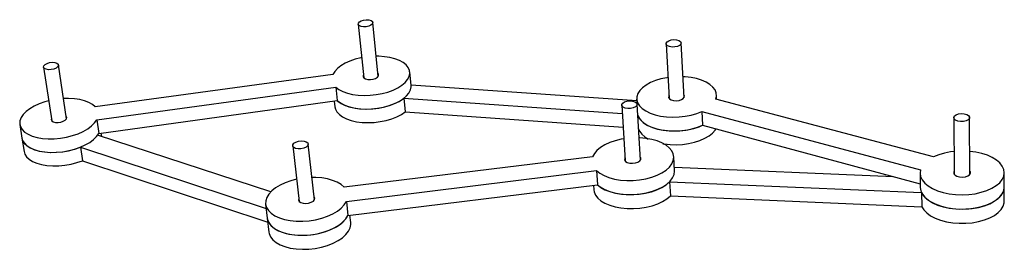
# Model space of a CAD drawing. Extents: x 425 to 741, y 586 to 659.
import ezdxf

# ---------------------------------------------------------------- set-up
doc = ezdxf.new("R2010")
doc.units = 0
doc.layers.get('0').update_dxf_attribs({"linetype": 'CONTINUOUS'})

msp = doc.modelspace()

# ---------------------------------------------------------------- linework, layer by layer
at = {"color": 7, "linetype": 'CONTINUOUS'}
for p, q in [((533.6, 657.96), (535.38, 640.74)), ((540.04, 641.21), (538.3, 658.43)), ((632.36, 651.64), (633.32, 634.09)), ((638.09, 634.35), (637.18, 651.9)), ((440.07, 627.63), (437.45, 644.86)), ((432.71, 644.16), (435.37, 626.92)), ((525.49, 641.83), (449.28, 631.4)), ((550.56, 638.28), (550.15, 642.61)), ((622.92, 633.38), (550.55, 638.39)), ((449.76, 627.27), (526.43, 637.79)), ((526.43, 637.79), (526.9, 633.45)), ((648.56, 633.79), (648.49, 635.3)), ((450.4, 622.93), (526.9, 633.45)), ((525.92, 633.31), (526.13, 631.44)), ((548.28, 634.2), (618.28, 629.3)), ((548.28, 634.2), (548.7, 629.88)), ((618.12, 631.96), (619.23, 614.1)), ((622.89, 633.92), (622.97, 632.57)), ((624.14, 614.4), (623.07, 632.27)), ((718.14, 615.39), (648.25, 633.87)), ((548.7, 629.88), (618.56, 624.91)), ((643.85, 629.98), (713.96, 611.26)), ((643.85, 629.98), (644.07, 625.55)), ((425.06, 625.75), (425.76, 621.41)), ((449.76, 627.27), (450.4, 622.93)), ((644.07, 625.55), (713.86, 606.76)), ((724.61, 627.98), (724.77, 609.83)), ((729.81, 609.86), (729.69, 628.02)), ((450.04, 622.35), (450.4, 622.93)), ((505.57, 604.24), (450.04, 622.35)), ((451.34, 621.93), (451.18, 623.04)), ((425.76, 621.41), (426.44, 617.09)), ((512.59, 618.96), (514.66, 601.1)), ((519.58, 601.67), (517.55, 619.53)), ((444.51, 618.52), (504.07, 598.9)), ((444.51, 618.52), (445.17, 614.18)), ((445.17, 614.18), (504.61, 594.46)), ((608.78, 615.45), (529.09, 605.66)), ((635.05, 610.96), (634.8, 615.45)), ((529.82, 601.13), (610.01, 611)), ((610.01, 611), (610.31, 606.51)), ((705.31, 609.06), (634.99, 612.01)), ((713.81, 610.17), (713.87, 605.62)), ((740.81, 605.78), (740.8, 610.34)), ((530.31, 596.64), (610.31, 606.51)), ((609.04, 606.35), (609.13, 604.91)), ((633.47, 607.44), (714.27, 603.99)), ((633.47, 607.44), (633.72, 602.96)), ((714.27, 603.99), (714.33, 599.45)), ((740.81, 601.24), (740.81, 605.78)), ((503.9, 600.27), (504.45, 595.79)), ((529.82, 601.13), (530.31, 596.64)), ((633.72, 602.96), (714.33, 599.45)), ((504.45, 595.79), (504.99, 591.33)), ((531.2, 594.37), (530.94, 596.72))]:
    msp.add_line(p, q, dxfattribs=at)
at = {"color": 7, "linetype": 'CONTINUOUS', "flags": 128}
for points in [[(537.03, 659.29), (537.71, 659.09), (538.15, 658.76), (538.3, 658.36), (538.13, 657.94), (537.67, 657.55), (536.97, 657.25), (536.13, 657.07), (535.27, 657.05), (534.5, 657.18), (533.93, 657.45), (533.63, 657.82), (533.65, 658.24), (533.97, 658.65), (534.56, 659), (535.34, 659.25), (536.2, 659.34), (537.03, 659.29)], [(635.71, 652.9), (636.45, 652.69), (636.96, 652.35), (637.17, 651.94), (637.06, 651.5), (636.64, 651.1), (635.96, 650.79), (635.13, 650.61), (634.24, 650.59), (633.42, 650.73), (632.79, 651.01), (632.42, 651.39), (632.37, 651.82), (632.65, 652.25), (633.21, 652.61), (633.97, 652.86), (634.85, 652.96), (635.71, 652.9)], [(526.43, 637.79), (527.42, 637.03), (528.66, 636.37), (530.12, 635.84), (531.77, 635.44), (533.56, 635.19), (535.46, 635.09), (537.41, 635.14), (539.37, 635.34), (541.28, 635.7), (543.11, 636.19), (544.8, 636.81), (546.31, 637.54), (547.61, 638.37), (548.67, 639.26), (549.46, 640.21), (549.95, 641.18), (550.15, 642.16), (550.05, 643.12), (549.65, 644.03), (548.96, 644.88), (548.01, 645.64), (546.8, 646.29), (545.38, 646.83), (543.78, 647.24), (542.03, 647.51), (540.18, 647.63), (539.39, 647.64)], [(436.32, 645.64), (436.97, 645.43), (437.36, 645.09), (437.45, 644.68), (437.21, 644.25), (436.69, 643.85), (435.95, 643.54), (435.09, 643.36), (434.23, 643.34), (433.49, 643.48), (432.96, 643.75), (432.71, 644.14), (432.79, 644.57), (433.18, 644.99), (433.82, 645.35), (434.63, 645.6), (435.5, 645.7), (436.32, 645.64)], [(534.72, 647.17), (534.45, 647.11), (532.63, 646.66), (530.93, 646.08), (529.39, 645.38), (528.05, 644.59), (526.94, 643.72), (526.08, 642.79), (525.49, 641.83)], [(535.18, 641.08), (535.43, 640.69), (535.96, 640.38), (536.68, 640.2), (537.53, 640.17), (538.39, 640.29), (539.17, 640.54), (539.76, 640.9), (540.1, 641.33), (540.14, 641.76), (539.95, 642.09)], [(535.29, 641.62), (535.23, 641.51), (535.18, 641.08)], [(648.25, 633.87), (648.49, 634.88), (648.41, 635.88), (648.03, 636.85), (647.35, 637.76), (646.4, 638.6), (645.18, 639.34), (643.75, 639.97), (642.12, 640.47), (640.34, 640.83), (638.45, 641.04), (637.74, 641.08)], [(526.9, 633.45), (527.89, 632.68), (529.12, 632.03), (530.58, 631.49), (532.23, 631.09), (534.02, 630.83), (535.91, 630.73), (537.86, 630.78), (539.81, 630.99), (541.72, 631.34), (543.54, 631.84), (545.23, 632.46), (546.74, 633.19), (548.04, 634.02), (549.09, 634.92), (549.87, 635.87), (550.37, 636.85), (550.57, 637.83), (550.56, 638.28)], [(632.95, 640.82), (632.58, 640.77), (630.7, 640.37), (628.95, 639.85), (627.36, 639.19), (625.96, 638.43), (624.79, 637.58), (623.88, 636.65), (623.26, 635.68), (622.93, 634.68), (622.91, 633.67), (623.2, 632.69), (623.79, 631.76), (624.68, 630.89), (625.83, 630.11), (627.22, 629.44), (628.83, 628.9), (630.6, 628.5), (632.5, 628.24), (634.48, 628.15), (636.49, 628.21), (638.48, 628.44), (640.4, 628.81), (642.21, 629.33), (643.85, 629.98), (643.85, 629.98)], [(633.26, 635.02), (633.17, 634.84), (633.15, 634.39), (633.43, 633.97), (633.99, 633.65), (634.75, 633.44), (635.62, 633.39), (636.5, 633.49), (637.29, 633.74), (637.87, 634.1)], [(637.87, 634.1), (638.19, 634.54), (638.21, 634.99), (638.05, 635.27)], [(434.37, 633.37), (433.08, 633.01), (431.33, 632.4), (429.72, 631.66), (428.3, 630.84), (427.11, 629.93), (426.16, 628.97), (425.49, 627.98), (425.11, 626.98), (425.03, 625.99), (425.26, 625.04), (425.79, 624.16), (426.61, 623.35), (427.7, 622.66), (429.04, 622.08), (430.59, 621.64), (432.31, 621.35), (434.16, 621.21), (436.1, 621.24), (438.08, 621.42), (440.05, 621.75), (441.96, 622.23), (443.76, 622.84), (445.4, 623.57), (446.86, 624.4), (448.09, 625.31), (449.07, 626.27), (449.76, 627.27), (449.76, 627.27)], [(449.28, 631.4), (448.39, 632.17), (447.25, 632.83), (445.87, 633.36), (444.3, 633.76), (442.57, 634.01), (440.73, 634.11), (439.09, 634.08)], [(526.9, 633.45), (527.09, 633.28), (528.13, 632.54), (529.41, 631.9), (530.92, 631.39), (532.59, 631.02), (534.41, 630.8), (536.32, 630.73), (538.27, 630.81), (540.22, 631.05), (542.11, 631.44), (543.91, 631.96), (545.56, 632.61), (547.03, 633.36), (548.28, 634.2)], [(621.59, 633.31), (622.34, 633.08), (622.85, 632.73), (623.06, 632.29), (622.94, 631.83), (622.5, 631.41), (621.8, 631.08), (620.94, 630.89), (620.03, 630.87), (619.19, 631.02), (618.55, 631.31), (618.18, 631.72), (618.14, 632.18), (618.43, 632.63), (619.01, 633.01), (619.8, 633.27), (620.7, 633.37), (621.59, 633.31)], [(440.17, 628.06), (439.98, 628.47), (439.93, 628.51)], [(526.13, 631.44), (526.3, 630.7), (526.78, 629.79), (527.55, 628.96), (528.59, 628.21), (529.88, 627.57), (531.38, 627.06), (533.05, 626.69), (534.86, 626.46), (536.77, 626.39), (538.71, 626.47), (540.66, 626.71), (542.55, 627.1), (544.34, 627.62), (545.99, 628.27), (547.45, 629.03), (548.7, 629.88)], [(623.27, 628.8), (623.62, 627.97), (624.31, 627.05), (625.28, 626.21), (626.51, 625.46), (627.97, 624.82), (629.63, 624.32), (631.45, 623.97), (633.37, 623.76), (635.36, 623.72), (637.37, 623.83), (639.34, 624.1), (641.22, 624.53), (642.97, 625.09), (644.07, 625.55)], [(623.27, 628.8), (623.46, 628.28), (624.06, 627.34), (624.94, 626.47), (626.09, 625.69), (627.48, 625.01), (629.08, 624.47), (630.85, 624.06), (632.75, 623.81), (634.72, 623.71), (636.73, 623.78), (638.71, 624), (640.63, 624.38), (642.43, 624.9), (644.07, 625.55)], [(727.99, 629.23), (728.8, 629), (729.38, 628.63), (729.67, 628.18), (729.61, 627.71), (729.23, 627.28), (728.56, 626.94), (727.7, 626.75), (726.76, 626.73), (725.88, 626.88), (725.17, 627.19), (724.72, 627.6), (724.61, 628.07), (724.84, 628.53), (725.38, 628.92), (726.15, 629.18), (727.07, 629.29), (727.99, 629.23)], [(435.23, 627.8), (435.13, 627.37), (435.32, 626.97), (435.79, 626.65), (436.49, 626.47), (437.33, 626.43), (438.21, 626.55), (439.02, 626.81), (439.66, 627.18), (440.06, 627.62), (440.17, 628.06)], [(425.76, 621.41), (425.96, 620.7), (426.49, 619.81), (427.31, 619.01), (428.39, 618.31), (429.73, 617.73), (431.27, 617.29), (432.99, 616.99), (434.84, 616.85), (436.78, 616.88), (438.75, 617.06), (440.71, 617.39), (442.62, 617.87), (444.41, 618.48), (446.06, 619.22), (447.51, 620.05), (448.74, 620.96), (449.71, 621.93), (450.4, 622.93)], [(623.54, 624.41), (623.88, 623.58), (624.57, 622.65), (625.54, 621.81), (626.64, 621.12)], [(631.28, 619.62), (631.69, 619.55), (633.62, 619.35), (635.6, 619.3), (637.6, 619.42), (639.57, 619.69), (641.45, 620.11), (643.2, 620.68), (644.77, 621.37), (646.13, 622.16), (647.25, 623.05), (648.1, 624.01), (648.35, 624.39)], [(425.76, 621.41), (425.98, 620.65), (426.53, 619.76), (427.36, 618.96), (428.47, 618.27), (429.81, 617.7), (431.37, 617.26), (433.1, 616.98), (434.95, 616.85), (436.89, 616.88), (438.87, 617.07), (440.83, 617.41), (442.73, 617.9), (444.51, 618.52)], [(516.24, 620.47), (516.95, 620.24), (517.41, 619.87), (517.56, 619.42), (517.36, 618.95), (516.86, 618.52), (516.12, 618.18), (515.23, 617.99), (514.32, 617.97), (513.52, 618.13), (512.92, 618.43), (512.62, 618.85), (512.65, 619.32), (513, 619.78), (513.64, 620.16), (514.47, 620.43), (515.37, 620.54), (516.24, 620.47)], [(618.79, 621.2), (617.91, 621.04), (616.02, 620.58), (614.26, 619.98), (612.68, 619.25), (611.31, 618.42), (610.18, 617.49), (609.33, 616.49), (608.78, 615.45)], [(610.01, 611), (611.1, 610.15), (612.45, 609.4), (614.03, 608.79), (615.79, 608.32), (617.7, 608), (619.71, 607.85), (621.77, 607.86), (623.83, 608.05), (625.83, 608.4), (627.73, 608.9), (629.48, 609.54), (631.03, 610.31), (632.36, 611.19), (633.42, 612.15), (634.19, 613.17), (634.66, 614.22), (634.81, 615.29), (634.64, 616.34), (634.16, 617.34), (633.38, 618.29), (632.32, 619.14), (631.01, 619.89), (629.47, 620.51), (627.75, 620.99), (625.89, 621.32), (623.93, 621.49), (623.71, 621.5)], [(426.44, 617.09), (426.67, 616.32), (427.22, 615.44), (428.05, 614.63), (429.15, 613.94), (430.5, 613.36), (432.05, 612.93), (433.78, 612.64), (435.63, 612.51), (437.56, 612.54), (439.53, 612.73), (441.49, 613.07), (443.38, 613.56), (445.17, 614.18)], [(713.96, 611.26), (713.81, 610.18), (713.98, 609.09), (714.48, 608.04), (715.29, 607.03), (716.4, 606.1), (717.77, 605.28), (719.38, 604.57), (721.18, 604.01), (723.14, 603.6), (725.2, 603.35), (727.31, 603.27), (729.42, 603.37), (731.48, 603.63), (733.44, 604.06), (735.25, 604.65), (736.85, 605.37), (738.23, 606.21), (739.33, 607.15), (740.14, 608.16), (740.63, 609.23), (740.8, 610.32), (740.65, 611.41), (740.17, 612.46), (739.38, 613.47), (738.3, 614.39), (736.96, 615.22), (735.39, 615.93), (733.63, 616.5), (731.72, 616.92), (729.76, 617.18)], [(724.7, 617.15), (723.53, 616.99), (721.59, 616.61), (719.78, 616.07), (718.14, 615.39)], [(619.05, 614.42), (619.34, 613.98), (619.91, 613.64), (620.69, 613.43), (621.59, 613.37), (622.49, 613.48), (623.3, 613.75), (623.9, 614.13), (624.23, 614.59), (624.25, 615.06), (624.08, 615.37)], [(619.17, 615.08), (619.08, 614.9), (619.05, 614.42)], [(610.31, 606.51), (611.4, 605.65), (612.75, 604.9), (614.32, 604.28), (616.08, 603.81), (617.99, 603.49), (619.99, 603.34), (622.05, 603.35), (624.1, 603.54), (626.1, 603.88), (627.99, 604.39), (629.74, 605.03), (631.29, 605.8), (632.61, 606.68), (633.67, 607.65), (634.44, 608.67), (634.9, 609.73), (635.05, 610.8), (635.05, 610.96)], [(724.76, 610.83), (724.61, 610.52), (724.65, 610.03), (725.01, 609.58), (725.64, 609.23), (726.47, 609.01), (727.41, 608.95), (728.32, 609.06), (729.11, 609.32), (729.68, 609.71), (729.96, 610.18), (729.92, 610.66), (729.8, 610.86)], [(513.84, 608.25), (511.98, 607.77), (510.17, 607.13), (508.52, 606.37), (507.08, 605.49), (505.87, 604.53), (504.93, 603.5), (504.28, 602.43), (503.93, 601.34), (503.9, 600.26), (504.19, 599.22), (504.8, 598.24), (505.7, 597.35), (506.89, 596.56), (508.32, 595.9), (509.97, 595.39), (511.79, 595.03), (513.75, 594.84), (515.79, 594.82), (517.86, 594.98), (519.91, 595.3), (521.89, 595.78), (523.75, 596.42), (525.44, 597.18), (526.93, 598.06), (528.17, 599.02), (529.15, 600.06), (529.82, 601.13), (529.82, 601.13)], [(529.09, 605.66), (528.11, 606.52), (526.87, 607.27), (525.4, 607.88), (523.73, 608.35), (521.9, 608.66), (519.96, 608.81), (518.77, 608.82)], [(610.31, 606.51), (611.16, 605.82), (612.45, 605.05), (613.98, 604.4), (615.71, 603.89), (617.59, 603.54), (619.58, 603.35), (621.63, 603.34), (623.68, 603.49), (625.7, 603.8), (627.61, 604.27), (629.39, 604.89), (630.99, 605.64), (632.36, 606.5), (633.47, 607.44)], [(609.13, 604.91), (609.25, 604.22), (609.69, 603.19), (610.43, 602.23), (611.46, 601.34), (612.75, 600.57), (614.28, 599.92), (616, 599.41), (617.88, 599.06), (619.86, 598.87), (621.9, 598.85), (623.95, 598.99), (625.96, 599.31), (627.88, 599.78), (629.65, 600.4), (631.24, 601.15), (632.61, 602.01), (633.72, 602.96)], [(713.87, 605.62), (714.05, 604.54), (714.55, 603.48), (715.36, 602.47), (716.46, 601.54), (717.83, 600.71), (719.43, 600), (721.23, 599.43), (723.18, 599.02), (725.24, 598.77), (727.35, 598.69), (729.45, 598.78), (731.51, 599.05), (733.46, 599.48), (735.26, 600.06), (736.87, 600.79), (738.24, 601.63), (739.34, 602.57), (740.15, 603.59), (740.64, 604.66), (740.81, 605.76), (740.81, 605.78)], [(714.27, 603.99), (714.93, 602.95), (715.89, 601.98), (717.13, 601.1), (718.63, 600.33), (720.34, 599.69), (722.22, 599.2), (724.23, 598.87), (726.32, 598.7), (728.43, 598.72), (730.52, 598.9), (732.53, 599.25), (734.41, 599.76), (736.12, 600.42), (737.6, 601.21), (738.84, 602.1), (739.79, 603.09), (740.44, 604.14), (740.77, 605.22), (740.81, 605.78)], [(514.55, 602.09), (514.53, 602.05), (514.43, 601.56), (514.66, 601.11), (515.17, 600.76), (515.92, 600.54), (516.8, 600.48), (517.71, 600.59), (518.55, 600.86), (519.21, 601.25), (519.6, 601.72), (519.7, 602.21), (519.7, 602.21)], [(519.7, 602.21), (519.47, 602.65), (519.47, 602.65)], [(714.33, 599.45), (714.99, 598.41), (715.95, 597.44), (717.19, 596.55), (718.68, 595.78), (720.39, 595.13), (722.27, 594.64), (724.27, 594.31), (726.36, 594.14), (728.47, 594.15), (730.55, 594.34), (732.55, 594.69), (734.43, 595.2), (736.13, 595.86), (737.62, 596.65), (738.85, 597.55), (739.8, 598.54), (740.44, 599.59), (740.77, 600.68), (740.81, 601.24)], [(504.45, 595.79), (504.45, 595.78), (504.74, 594.74), (505.34, 593.75), (506.25, 592.85), (507.43, 592.06), (508.86, 591.4), (510.5, 590.89), (512.32, 590.53), (514.28, 590.33), (516.31, 590.32), (518.38, 590.47), (520.42, 590.79), (522.4, 591.28), (524.25, 591.91), (525.94, 592.67), (527.43, 593.55), (528.67, 594.52), (529.63, 595.56), (530.31, 596.64)], [(504.45, 595.79), (504.54, 595.31), (504.97, 594.29), (505.71, 593.34), (506.74, 592.48), (508.04, 591.75), (509.57, 591.15), (511.3, 590.7), (513.19, 590.42), (515.18, 590.3), (517.24, 590.36), (519.3, 590.59), (521.32, 590.99), (523.25, 591.54), (525.04, 592.24), (526.64, 593.06), (528.02, 593.98), (529.14, 594.99), (529.97, 596.05), (530.31, 596.64)], [(504.99, 591.33), (505.08, 590.84), (505.51, 589.82), (506.25, 588.87), (507.28, 588.01), (508.58, 587.27), (510.11, 586.67), (511.83, 586.22), (513.72, 585.93), (515.71, 585.82), (517.76, 585.88), (519.81, 586.11), (521.83, 586.5), (523.75, 587.06), (525.53, 587.75), (527.13, 588.58), (528.51, 589.5), (529.62, 590.51), (530.46, 591.57), (530.99, 592.67), (531.21, 593.76), (531.2, 594.37)]]:
    msp.add_lwpolyline(points, dxfattribs=at)

doc.saveas('drawing.dxf')
